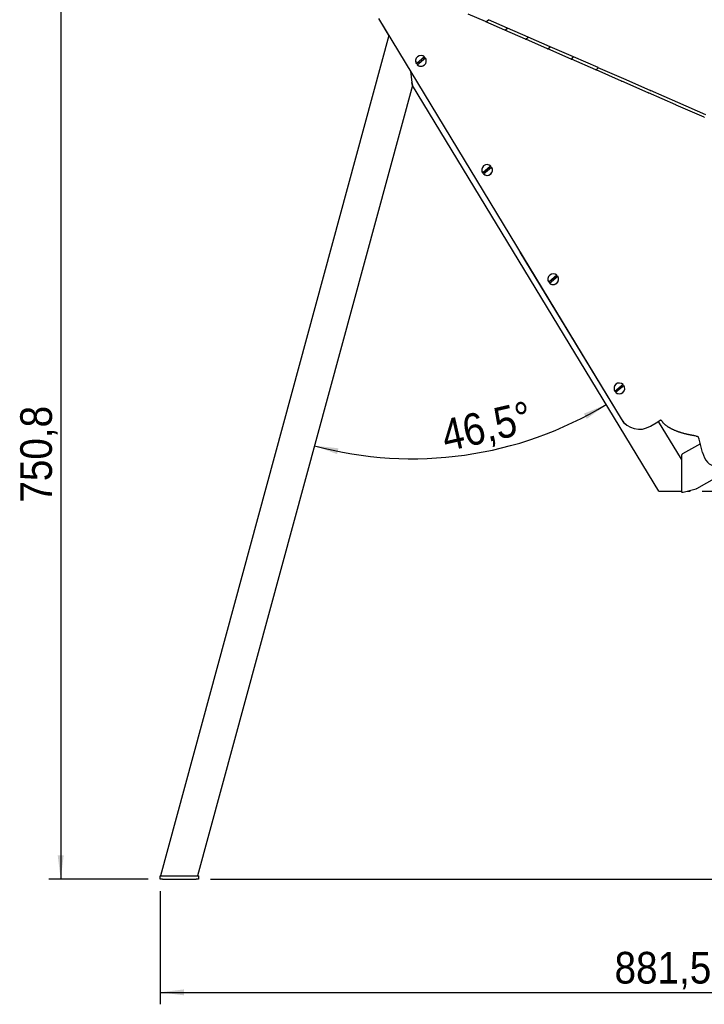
# Model space of a CAD drawing. Header units: millimetres. Extents: x 50 to 4150, y 50 to 2920.
# Tile 19 of 21: x 1948 to 2520, y 1681 to 2504. Entities that reach past the tile are written whole.
import ezdxf

# ---------------------------------------------------------------- set-up
doc = ezdxf.new("R2010")
doc.units = ezdxf.units.MM
doc.header["$LTSCALE"] = 10
doc.linetypes.add('SLD-Solido', pattern=[0])
doc.layers.add('QUOTE', color=1, linetype='SLD-Solido')
doc.styles.add('SLDTEXTSTYLE0', font='GOTHIC.TTF', dxfattribs={"width": 0.913})
doc.dimstyles.new('SLDDIMSTYLE0', dxfattribs={"dimtxt": 26.458333, "dimasz": 20, "dimexe": 0, "dimexo": 0.0625, "dimgap": 6.614583, "dimtad": 1, "dimdec": 1, "dimrnd": 1e-09, "dimzin": 12, "dimdsep": 46, "dimtxsty": 'SLDTEXTSTYLE0', "dimsah": 1, "dimcen": 0.09, "dimadec": 0, "dimazin": 3, "dimtfac": 1, "dimtdec": 1, "dimtofl": 0, "dimtmove": 0, "dimatfit": 3, "dimfxl": 1, "dimfrac": 2, "dimtolj": 1, "dimtzin": 12, "dimarcsym": 0})
doc.dimstyles.new('SLDDIMSTYLE1', dxfattribs={"dimtxt": 26.458333, "dimasz": 20, "dimexe": 0, "dimexo": 0.0625, "dimgap": 6.614583, "dimtad": 1, "dimdec": 4, "dimlfac": 10, "dimzin": 12, "dimdsep": 46, "dimtxsty": 'SLDTEXTSTYLE0', "dimsah": 1, "dimcen": 0.09, "dimadec": 1, "dimazin": 3, "dimtfac": 1, "dimtdec": 1, "dimtofl": 0, "dimtmove": 0, "dimatfit": 3, "dimfxl": 1, "dimfrac": 2, "dimtolj": 1, "dimtzin": 12, "dimarcsym": 0})

# ---------------------------------------------------------------- blocks, each defined once
blk = doc.blocks.new('_D_3')
at = {"layer": 'QUOTE', "transparency": 16777216}
for p, q in [((2946.83, 2225.66), (2946.83, 1681.47)), ((2065.3, 1775.92), (2065.3, 1681.47)), ((2065.3, 1691.47), (2946.83, 1691.47))]:
    blk.add_line(p, q, dxfattribs=at)
for points in [[(2065.3, 1691.47), (2085.3, 1688.97), (2085.3, 1693.97)], [(2946.83, 1691.47), (2926.83, 1693.97), (2926.83, 1688.97)]]:
    blk.add_solid(points, dxfattribs=at)
at = {"layer": 'QUOTE', "transparency": 16777216, "insert": (2444.88, 1725.27), "char_height": 26.458, "attachment_point": 1, "style": 'SLDTEXTSTYLE0'}
blk.add_mtext('881,5', dxfattribs=at)
blk = doc.blocks.new('_D_4')
at = {"layer": 'QUOTE', "transparency": 16777216}
for p, q in [((2254.94, 2536.74), (1972.21, 2536.74)), ((1982.21, 2536.74), (1982.21, 1785.92)), ((2055.3, 1785.92), (1972.21, 1785.92))]:
    blk.add_line(p, q, dxfattribs=at)
for points in [[(1982.21, 2536.74), (1979.71, 2516.74), (1984.71, 2516.74)], [(1982.21, 1785.92), (1984.71, 1805.92), (1979.71, 1805.92)]]:
    blk.add_solid(points, dxfattribs=at)
at = {"layer": 'QUOTE', "transparency": 16777216, "insert": (1948.42, 2100.59), "char_height": 26.458, "attachment_point": 1, "rotation": 90, "style": 'SLDTEXTSTYLE0'}
blk.add_mtext('750,8', dxfattribs=at)
blk = doc.blocks.new('_D_5')
at = {"layer": 'QUOTE', "transparency": 16777216}
blk.add_arc((2276.03, 2449.12), 311.85, 254.79017, 301.27645, dxfattribs=at)
for points in [[(2437.93, 2182.6), (2419.29, 2174.94), (2421.74, 2170.59)], [(2194.22, 2148.2), (2213.1, 2141.14), (2214.25, 2146.01)]]:
    blk.add_solid(points, dxfattribs=at)
at = {"layer": 'QUOTE', "transparency": 16777216, "insert": (2298.08, 2168.9), "char_height": 26.458, "attachment_point": 1, "rotation": 12.93874, "style": 'SLDTEXTSTYLE0'}
blk.add_mtext('46,5°', dxfattribs=at)
blk = doc.blocks.new('_D_6')
at = {"layer": 'QUOTE', "transparency": 16777216}
for p, q in [((2517.99, 2110.26), (2578.11, 2110.26)), ((2568.11, 1785.92), (2568.11, 2110.26)), ((2107.3, 1785.92), (2578.11, 1785.92))]:
    blk.add_line(p, q, dxfattribs=at)
for points in [[(2568.11, 2110.26), (2565.61, 2090.26), (2570.61, 2090.26)], [(2568.11, 1785.92), (2570.61, 1805.92), (2565.61, 1805.92)]]:
    blk.add_solid(points, dxfattribs=at)
at = {"layer": 'QUOTE', "transparency": 16777216, "insert": (2534.32, 1912.48), "char_height": 26.458, "attachment_point": 1, "rotation": 90, "style": 'SLDTEXTSTYLE0'}
blk.add_mtext('324,3', dxfattribs=at)

msp = doc.modelspace()

# ---------------------------------------------------------------- linework, layer by layer
for p, q in [((2247.632624, 2505.1994), (2256.413885, 2490.70048)), ((2247.636012, 2505.208986), (2450.285025, 2170.611065)), ((2337.182872, 2502.458459), (2322.681471, 2508.805282)), ((2337.330549, 2502.395142), (2339.522624, 2504.095604)), ((2353.19356, 2495.452383), (2337.330549, 2502.395142)), ((2355.385634, 2497.152846), (2339.522624, 2504.095604)), ((2353.354426, 2495.383169), (2355.468972, 2497.116371)), ((2370.497463, 2487.880181), (2353.354426, 2495.383169)), ((2355.385634, 2497.152846), (2355.468972, 2497.116371)), ((2355.385634, 2497.152846), (2355.468972, 2497.116371)), ((2372.612009, 2489.613384), (2355.468972, 2497.116371)), ((2256.29783, 2490.892101), (2065.446259, 1788.917565)), ((2370.670687, 2487.805425), (2372.701658, 2489.574148)), ((2389.00559, 2479.780794), (2370.670687, 2487.805425)), ((2372.612009, 2489.613384), (2372.701658, 2489.574148)), ((2372.612009, 2489.613384), (2372.701658, 2489.574148)), ((2391.036561, 2481.549517), (2372.701658, 2489.574148)), ((2389.190269, 2479.700885), (2391.13206, 2481.50772)), ((2408.622726, 2471.195889), (2389.190269, 2479.700885)), ((2391.036561, 2481.549517), (2391.13206, 2481.50772)), ((2391.036561, 2481.549517), (2391.13206, 2481.50772)), ((2410.564516, 2473.002723), (2391.13206, 2481.50772)), ((2278.910497, 2471.23661), (2278.909933, 2471.235012)), ((2286.251473, 2473.000797), (2279.410921, 2467.238319)), ((2285.865262, 2472.673209), (2279.794874, 2467.559516)), ((2280.055191, 2466.473523), (2286.895744, 2472.236002)), ((2286.250909, 2472.9992), (2285.865262, 2472.673209)), ((2286.251473, 2473.000797), (2286.250909, 2472.9992)), ((2287.395603, 2468.236112), (2287.396167, 2468.23771)), ((2408.81789, 2471.111246), (2410.66537, 2472.958583)), ((2429.247981, 2462.169615), (2408.81789, 2471.111246)), ((2410.564516, 2473.002723), (2410.66537, 2472.958583)), ((2410.564516, 2473.002723), (2410.66537, 2472.958583)), ((2431.09546, 2464.016952), (2410.66537, 2472.958583)), ((2274.340127, 2461.104017), (2275.676817, 2451.632926)), ((2279.794874, 2467.559516), (2279.410356, 2467.236721)), ((2279.410356, 2467.236721), (2279.410921, 2467.238319)), ((2280.055191, 2466.473523), (2280.054627, 2466.471925)), ((2429.452599, 2462.080685), (2431.201147, 2463.970696)), ((2450.775235, 2452.748415), (2429.452599, 2462.080685)), ((2431.09546, 2464.016952), (2431.201147, 2463.970696)), ((2431.09546, 2464.016952), (2431.201147, 2463.970696)), ((2452.523783, 2454.638425), (2431.201147, 2463.970696)), ((2275.676817, 2451.632926), (2276.03094, 2449.123798)), ((2276.03094, 2449.123798), (2275.676817, 2451.632926)), ((2473.093771, 2442.98074), (2450.988222, 2452.655669)), ((2452.523783, 2454.638425), (2452.633751, 2454.590296)), ((2452.523783, 2454.638425), (2452.633751, 2454.590296)), ((2474.7393, 2444.915367), (2452.633751, 2454.590296)), ((2276.03094, 2449.123798), (2096.53526, 1788.917565)), ((2481.873398, 2110.258727), (2276.03094, 2449.123798)), ((2474.7393, 2444.915367), (2474.852976, 2444.865615)), ((2474.7393, 2444.915367), (2474.852976, 2444.865615)), ((2497.627733, 2434.897795), (2474.852976, 2444.865615)), ((2496.088748, 2432.916853), (2473.313991, 2442.884673)), ((2519.641896, 2422.608513), (2496.315023, 2432.817977)), ((2497.627733, 2434.897795), (2497.74452, 2434.84668)), ((2497.627733, 2434.897795), (2497.74452, 2434.84668)), ((2521.071393, 2424.637216), (2497.74452, 2434.84668)), ((2334.164988, 2380.004793), (2334.164423, 2380.003196)), ((2341.505964, 2381.768981), (2334.665411, 2376.006502)), ((2341.119752, 2381.441392), (2335.049364, 2376.3277)), ((2335.309682, 2375.241706), (2342.150234, 2381.004185)), ((2341.505399, 2381.767383), (2341.119752, 2381.441392)), ((2341.505964, 2381.768981), (2341.505399, 2381.767383)), ((2335.049364, 2376.3277), (2334.664847, 2376.004904)), ((2334.664847, 2376.004904), (2334.665411, 2376.006502)), ((2335.309682, 2375.241706), (2335.309117, 2375.240108)), ((2342.650093, 2377.004296), (2342.650658, 2377.005893)), ((2365.878936, 2309.960501), (2450.281637, 2170.601479)), ((2389.419478, 2288.772977), (2389.418913, 2288.771379)), ((2396.760454, 2290.537164), (2389.919902, 2284.774685)), ((2396.374243, 2290.209575), (2390.303855, 2285.095883)), ((2390.564172, 2284.009889), (2397.404725, 2289.772368)), ((2396.75989, 2290.535566), (2396.374243, 2290.209575)), ((2396.760454, 2290.537164), (2396.75989, 2290.535566)), ((2390.303855, 2285.095883), (2389.919337, 2284.773088)), ((2389.919337, 2284.773088), (2389.919902, 2284.774685)), ((2390.564172, 2284.009889), (2390.563608, 2284.008292)), ((2397.904584, 2285.772479), (2397.905148, 2285.774077)), ((2513.529569, 2112.405242), (2769.307717, 2257.871297)), ((2444.673969, 2197.54116), (2444.673404, 2197.539562)), ((2452.014945, 2199.305347), (2445.174392, 2193.542869)), ((2451.628733, 2198.977759), (2445.558345, 2193.864066)), ((2445.818663, 2192.778073), (2452.659215, 2198.540551)), ((2452.01438, 2199.30375), (2451.628733, 2198.977759)), ((2452.014945, 2199.305347), (2452.01438, 2199.30375)), ((2445.558345, 2193.864066), (2445.173828, 2193.541271)), ((2445.173828, 2193.541271), (2445.174392, 2193.542869)), ((2445.818663, 2192.778073), (2445.818098, 2192.776475)), ((2453.159074, 2194.540662), (2453.159639, 2194.54226)), ((2475.002781, 2164.529829), (2480.913101, 2168.109364)), ((2475.006169, 2164.539415), (2480.916489, 2168.11895)), ((2500.825579, 2136.843763), (2481.585825, 2168.51692)), ((2483.042176, 2169.409325), (2483.281377, 2169.553623)), ((2516.564745, 2149.782544), (2501.687247, 2141.321419)), ((2518.405368, 2142.578609), (2515.571579, 2153.669654)), ((2500.825268, 2140.100008), (2500.828131, 2110.105104)), ((2481.873398, 2110.258727), (2483.043437, 2110.258727)), ((2483.043437, 2110.258727), (2500.828116, 2110.258727)), ((2502.184575, 2109.386013), (2513.035309, 2112.203251)), ((2505.545877, 2110.258727), (2507.988934, 2110.258727)), ((2507.988934, 2110.258727), (2507.988934, 2110.893032)), ((2065.303368, 1785.917565), (2065.303368, 1788.917565)), ((2065.303368, 1788.917565), (2065.446259, 1788.917565)), ((2067.303368, 1785.917565), (2065.303368, 1785.917565)), ((2065.446259, 1788.917565), (2066.482559, 1788.917565)), ((2066.31043, 1788.917565), (2067.303368, 1788.917565)), ((2067.303368, 1788.917565), (2095.303368, 1788.917565)), ((2067.303368, 1785.917565), (2095.303368, 1785.917565)), ((2095.303368, 1788.917565), (2097.303368, 1788.917565)), ((2097.303368, 1785.917565), (2095.303368, 1785.917565)), ((2097.303368, 1788.917565), (2097.303368, 1785.917565))]:
    msp.add_line(p, q)
at = {"flags": 128}
for points in [[(2480.913101, 2168.109364), (2481.500916, 2168.465466), (2482.081575, 2168.817424), (2482.647922, 2169.160901), (2483.192979, 2169.491665), (2483.317932, 2169.567522)], [(2480.916489, 2168.11895), (2481.219877, 2168.302745), (2481.519572, 2168.484401), (2481.81188, 2168.661679), (2482.0932, 2168.832396), (2482.360065, 2168.994448), (2482.609186, 2169.145838), (2482.837494, 2169.2847), (2483.042176, 2169.409325)], [(2518.405368, 2142.578609), (2519.131851, 2140.25318), (2520.074619, 2138.106532), (2521.214482, 2136.182366), (2522.528235, 2134.519852), (2523.989133, 2133.152832), (2525.567438, 2132.109138), (2527.231018, 2131.410014), (2528.946009, 2131.069692), (2530.677499, 2131.095102), (2532.390238, 2131.485725), (2534.049362, 2132.233611)]]:
    msp.add_lwpolyline(points, dxfattribs=at)
for centre, radius, start, end in [((2283.152734, 2469.735577), 4.499964, 160.536239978, 213.731778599), ((2283.153323, 2469.737167), 4.49998, 46.490023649, 213.731525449), ((2283.152776, 2469.735582), 4.499999, 226.490264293, 340.535930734), ((2283.153341, 2469.737153), 4.49998, 226.490023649, 33.731525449), ((2283.152199, 2469.733935), 4.000005, 32.930326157, 47.291797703), ((2283.152207, 2469.733994), 4.000005, 212.930326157, 227.291797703), ((2338.407225, 2378.50376), 4.499964, 160.536239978, 213.731778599), ((2338.407814, 2378.50535), 4.49998, 46.490023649, 213.731525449), ((2338.407832, 2378.505337), 4.49998, 226.490023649, 33.731525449), ((2338.406689, 2378.502118), 4.000005, 32.930326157, 47.291797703), ((2338.406698, 2378.502178), 4.000005, 212.930326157, 227.291797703), ((2338.407266, 2378.503766), 4.499999, 226.490264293, 340.535930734), ((2393.661715, 2287.271943), 4.499964, 160.536239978, 213.731778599), ((2393.662304, 2287.273533), 4.49998, 46.490023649, 213.731525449), ((2393.662322, 2287.27352), 4.49998, 226.490023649, 33.731525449), ((2393.66118, 2287.270302), 4.000005, 32.930326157, 47.291797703), ((2393.661188, 2287.270361), 4.000005, 212.930326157, 227.291797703), ((2393.661757, 2287.271949), 4.499999, 226.490264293, 340.535930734), ((2448.916206, 2196.040127), 4.499964, 160.536239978, 213.731778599), ((2448.916795, 2196.041717), 4.49998, 46.490023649, 213.731525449), ((2448.916813, 2196.041703), 4.49998, 226.490023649, 33.731525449), ((2448.91567, 2196.038485), 4.000005, 32.930326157, 47.291797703), ((2448.915679, 2196.038544), 4.000005, 212.930326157, 227.291797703), ((2448.916247, 2196.040132), 4.499999, 226.490264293, 340.535930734), ((2465.678057, 2179.926317), 18.000065, 211.20118346, 301.200761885), ((2465.681444, 2179.935903), 18.000065, 211.20118346, 301.200761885), ((2511.183453, 2152.530417), 4.533599, 14.553722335, 33.001334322)]:
    msp.add_arc(centre, radius, start, end)
for centre, major_axis, ratio, start_param, end_param in [((2343.453139, 2502.375337), (7.131714, -0.8206), 0.1785606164, 3.6591218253, 3.7009440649), ((2359.156642, 2495.50239), (7.025754, -0.868672), 0.2006374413, 3.7240744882, 3.7659339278), ((2376.127377, 2488.074814), (6.913692, -0.927456), 0.2230687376, 3.7913857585, 3.8332784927), ((2394.278073, 2480.130805), (6.796696, -0.998592), 0.2457049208, 3.8613828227, 3.9033047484), ((2413.515361, 2471.711228), (6.675963, -1.083815), 0.2683227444, 3.9344069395, 3.9763538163), ((2433.740322, 2462.859376), (6.552695, -1.184882), 0.2906108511, 4.0107980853, 4.0527655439), ((2454.848918, 2453.620784), (6.428074, -1.303441), 0.3121572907, 4.0908673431, 4.1328509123), ((2476.732607, 2444.042957), (6.303244, -1.440839), 0.3324436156, 4.1748537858, 4.2168489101), ((2499.278814, 2434.175167), (6.179326, -1.597847), 0.3508514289, 4.2628634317, 4.3048655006), ((2522.37161, 2424.06815), (6.057458, -1.77434), 0.3666892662, 4.3547948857, 4.3967992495), ((2499.682683, 2142.499399), (-17.409475, 28.793507), 0.0306785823, 5.8105879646, 5.8816882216), ((2499.460888, 2141.967832), (-17.39697, 28.767076), 0.0645835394, 5.7828376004, 5.8291791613), ((2499.257502, 2141.45601), (-17.388679, 28.692285), 0.0986484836, 5.7569597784, 5.8013960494), ((2499.073721, 2140.966818), (-17.385412, 28.568488), 0.1329301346, 5.7326803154, 5.7753628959), ((2498.910645, 2140.50305), (-17.388468, 28.394836), 0.1674845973, 5.7097085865, 5.7507925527), ((2498.769275, 2140.067387), (-17.399704, 28.170224), 0.2023664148, 5.6877343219, 5.7273759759), ((2498.650497, 2139.66238), (-17.421641, 27.893218), 0.237627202, 5.6664223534, 5.7047776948), ((2498.55508, 2139.290426), (-17.457609, 27.561942), 0.2733136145, 5.6454051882, 5.682628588), ((2498.483665, 2138.953751), (-17.511941, 27.173909), 0.3094643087, 5.6242720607, 5.6605156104), ((2498.436759, 2138.654393), (-17.59024, 26.725782), 0.3461053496, 5.6025537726, 5.6379667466), ((2498.41473, 2138.394182), (-17.699737, 26.213018), 0.3832432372, 5.5797011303, 5.6144300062), ((2498.417802, 2138.174727), (-17.849771, 25.629332), 0.4208542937, 5.5550549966, 5.5892435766), ((2498.446053, 2137.9974), (-18.052408, 24.965911), 0.4588682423, 5.5278045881, 5.5615943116), ((2498.499407, 2137.863321), (-18.323207, 24.210227), 0.4971429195, 5.4969300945, 5.530460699), ((2498.57764, 2137.773353), (-18.682043, 23.344288), 0.5354250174, 5.4611271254, 5.4945371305), ((2498.680375, 2137.728088), (-19.153693, 22.342158), 0.573289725, 5.4187153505, 5.4521429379), ((2498.807085, 2137.727847), (-19.767303, 21.166819), 0.6100504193, 5.3675552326, 5.4011388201), ((2498.957093, 2137.772668), (20.552715, -19.767454), 0.6446332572, 2.1634587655, 2.1973379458), ((2499.129583, 2137.862314), (21.529847, -18.081117), 0.6754340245, 2.0868535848, 2.1211696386), ((2499.323595, 2137.996267), (22.687181, -16.048593), 0.7002438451, 1.9941831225, 2.0290798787), ((2499.538041, 2138.173736), (23.954939, -13.657348), 0.7164561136, 1.8861695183, 1.9217936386), ((2499.771707, 2138.393663), (25.203396, -11.00178), 0.7217990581, 1.7681744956, 1.8046760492), ((2500.023262, 2138.65473), (26.300066, -8.294291), 0.7154035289, 1.6495797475, 1.6871122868), ((2500.291272, 2138.955372), (27.185794, -5.772318), 0.6983143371, 1.5395245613, 1.5782447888), ((2500.574204, 2139.293788), (27.884316, -3.5837), 0.672883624, 1.4428873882, 1.4829550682), ((2500.870443, 2139.667958), (28.452987, -1.761745), 0.6417040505, 1.3600260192, 1.4016025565), ((2501.178301, 2140.07566), (28.941983, -0.270507), 0.6069298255, 1.2888203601, 1.3320680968), ((2501.49603, 2140.514486), (29.382914, 0.94809), 0.5701091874, 1.226487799, 1.2715673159), ((2501.821833, 2140.981862), (29.792288, 1.94979), 0.5322726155, 1.1479026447, 1.2175291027), ((2502.18161, 2140.452163), (1.263039, 0.718315), 0.6882253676, 1.5707963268, 2.7685910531), ((2502.184473, 2110.457259), (1.263039, 0.718315), 0.6882253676, 2.7685910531, 4.3393873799), ((2513.035206, 2113.274498), (1.263039, 0.718315), 0.6882253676, 4.3393873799, 4.7123889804)]:
    msp.add_ellipse(centre, major_axis=major_axis, ratio=ratio, start_param=start_param, end_param=end_param)
for points, knots in [([(2483.042176, 2169.409325), (2483.057887, 2169.431422), (2483.089214, 2169.475487), (2483.139843, 2169.529843), (2483.192585, 2169.574953), (2483.247536, 2169.609913), (2483.304419, 2169.634818), (2483.363058, 2169.649503), (2483.423252, 2169.653874), (2483.484808, 2169.647823), (2483.547535, 2169.631246), (2483.611245, 2169.604038), (2483.675757, 2169.5661), (2483.740886, 2169.517318), (2483.806472, 2169.457628), (2483.872287, 2169.386778), (2483.938392, 2169.305271), (2483.981097, 2169.243418), (2484.00287, 2169.211883)], [0, 0, 0, 0, 0.0544556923, 0.108587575, 0.1627301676, 0.2172177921, 0.2723784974, 0.3285285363, 0.3859678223, 0.4449766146, 0.5058134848, 0.5687144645, 0.6338931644, 0.701541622, 0.7718316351, 0.8449163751, 0.9209321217, 1, 1, 1, 1]), ([(2513.102222, 2156.242703), (2513.169747, 2156.238458), (2513.300713, 2156.230224), (2513.490166, 2156.206058), (2513.666379, 2156.1744), (2513.829213, 2156.135189), (2513.978618, 2156.089284), (2514.114555, 2156.037252), (2514.237092, 2155.97971), (2514.391245, 2155.891121), (2514.569457, 2155.751696), (2514.750421, 2155.539676), (2514.896004, 2155.286726), (2514.95494, 2155.097888), (2514.985591, 2154.999681)], [0, 0, 0, 0, 0.0816586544, 0.1583773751, 0.2302718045, 0.2974824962, 0.3601815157, 0.4185808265, 0.4729427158, 0.5235922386, 0.6340332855, 0.7479311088, 0.8689078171, 1, 1, 1, 1])]:
    msp.add_open_spline(points, degree=3, knots=knots)
for points in [[(2484.641087, 2168.313486), (2484.620562, 2168.3344), (2484.601399, 2168.356569), (2484.583576, 2168.379942)], [(2485.159757, 2167.677016), (2485.1344, 2167.699275), (2485.110417, 2167.722796), (2485.087794, 2167.747525)], [(2485.728938, 2167.053924), (2485.698918, 2167.077387), (2485.67028, 2167.102121), (2485.643014, 2167.128071)], [(2486.342803, 2166.446171), (2486.308293, 2166.470703), (2486.275167, 2166.496517), (2486.24342, 2166.523559)], [(2486.996554, 2165.855101), (2486.95773, 2165.880575), (2486.920285, 2165.907345), (2486.88422, 2165.935358)], [(2487.686332, 2165.28155), (2487.643373, 2165.307846), (2487.601779, 2165.335455), (2487.561561, 2165.364324)], [(2488.409126, 2164.725939), (2488.362209, 2164.752942), (2488.316639, 2164.78128), (2488.272433, 2164.810895)], [(2489.162673, 2164.188359), (2489.11198, 2164.215963), (2489.062607, 2164.244923), (2489.014578, 2164.275184)], [(2489.945376, 2163.668652), (2489.891089, 2163.696754), (2489.838086, 2163.726236), (2489.786401, 2163.757043)], [(2490.756218, 2163.166474), (2490.69852, 2163.194976), (2490.642064, 2163.224883), (2490.586892, 2163.256143)], [(2491.594694, 2162.681353), (2491.534011, 2162.710046), (2491.474275, 2162.740271), (2491.415553, 2162.77202)], [(2492.46075, 2162.21273), (2492.396979, 2162.241663), (2492.334153, 2162.272132), (2492.272336, 2162.304123)], [(2493.354729, 2161.760002), (2493.288053, 2161.789086), (2493.222321, 2161.819709), (2493.157595, 2161.851853)], [(2494.277331, 2161.322544), (2494.207937, 2161.351691), (2494.139486, 2161.38238), (2494.07204, 2161.41459)], [(2495.229573, 2160.899736), (2495.157652, 2160.928859), (2495.086674, 2160.959529), (2495.016702, 2160.991718)], [(2496.212765, 2160.490979), (2496.138512, 2160.519993), (2496.065204, 2160.550556), (2495.992902, 2160.582637)], [(2497.228475, 2160.095709), (2497.152091, 2160.124527), (2497.076654, 2160.154898), (2497.002226, 2160.186785)], [(2498.278513, 2159.713403), (2498.200204, 2159.741939), (2498.122845, 2159.772032), (2498.046498, 2159.803641)], [(2499.364894, 2159.343591), (2499.284872, 2159.371761), (2499.205805, 2159.401491), (2499.127751, 2159.432736)], [(2500.489816, 2158.985863), (2500.408715, 2159.013439), (2500.328145, 2159.042707), (2500.248204, 2159.073659)], [(2501.655611, 2158.639871), (2501.573326, 2158.666889), (2501.491495, 2158.69562), (2501.410214, 2158.726065)], [(2502.864708, 2158.305339), (2502.781473, 2158.331716), (2502.698618, 2158.359828), (2502.616235, 2158.389679)], [(2504.119562, 2157.982069), (2504.035621, 2158.007725), (2503.951988, 2158.035133), (2503.868755, 2158.064306)], [(2505.422565, 2157.669954), (2505.338173, 2157.694807), (2505.254022, 2157.72143), (2505.170202, 2157.749838)], [(2506.775952, 2157.368984), (2506.691378, 2157.392956), (2506.606984, 2157.418712), (2506.522854, 2157.446271)], [(2508.181651, 2157.079273), (2508.097179, 2157.102284), (2508.01283, 2157.127091), (2507.928685, 2157.153717)], [(2509.641133, 2156.801069), (2509.557066, 2156.823041), (2509.47307, 2156.846818), (2509.389222, 2156.872427)], [(2511.155193, 2156.534791), (2511.071852, 2156.555644), (2510.988536, 2156.578311), (2510.90532, 2156.60282)]]:
    msp.add_open_spline(points, degree=3)

# ---------------------------------------------------------------- dimensions: what is measured, and where the dimension line sits
at = {"layer": 'QUOTE'}
for base, p1, p2, picture, middle in [((1982.21249, 1785.917565), (2264.936741, 2536.739582), (2065.303368, 1785.917565), '_D_4', (1982.21249, 2144.567628)), ((2568.112216, 2110.258727), (2097.303368, 1785.917565), (2507.988934, 2110.258727), '_D_6', (2568.112216, 1956.457837))]:
    dim = msp.add_linear_dim(base=base, p1=p1, p2=p2, angle=90, dimstyle='SLDDIMSTYLE0', dxfattribs=at)
    dim.commit()
    dim.dimension.update_dxf_attribs({"geometry": picture, "text_midpoint": middle, "dimtype": 160})
dim = msp.add_angular_dim_2l(base=(2319.611028, 2140.338037), line1=((2481.873398, 2110.258727), (2276.03094, 2449.123798)), line2=((2276.03094, 2449.123798), (2096.53526, 1788.917565)), dimstyle='SLDDIMSTYLE1', dxfattribs=at)
dim.commit()
dim.dimension.update_dxf_attribs({"geometry": '_D_5', "text_midpoint": (2345.856085, 2145.19565), "dimtype": 162})
dim = msp.add_linear_dim(base=(2946.827256, 1691.469743), p1=(2065.303368, 1785.917565), p2=(2946.827256, 2235.655128), dimstyle='SLDDIMSTYLE0', dxfattribs=at)
dim.commit()
dim.dimension.update_dxf_attribs({"geometry": '_D_3', "text_midpoint": (2488.850421, 1691.469743), "dimtype": 160})

doc.saveas('drawing.dxf')
